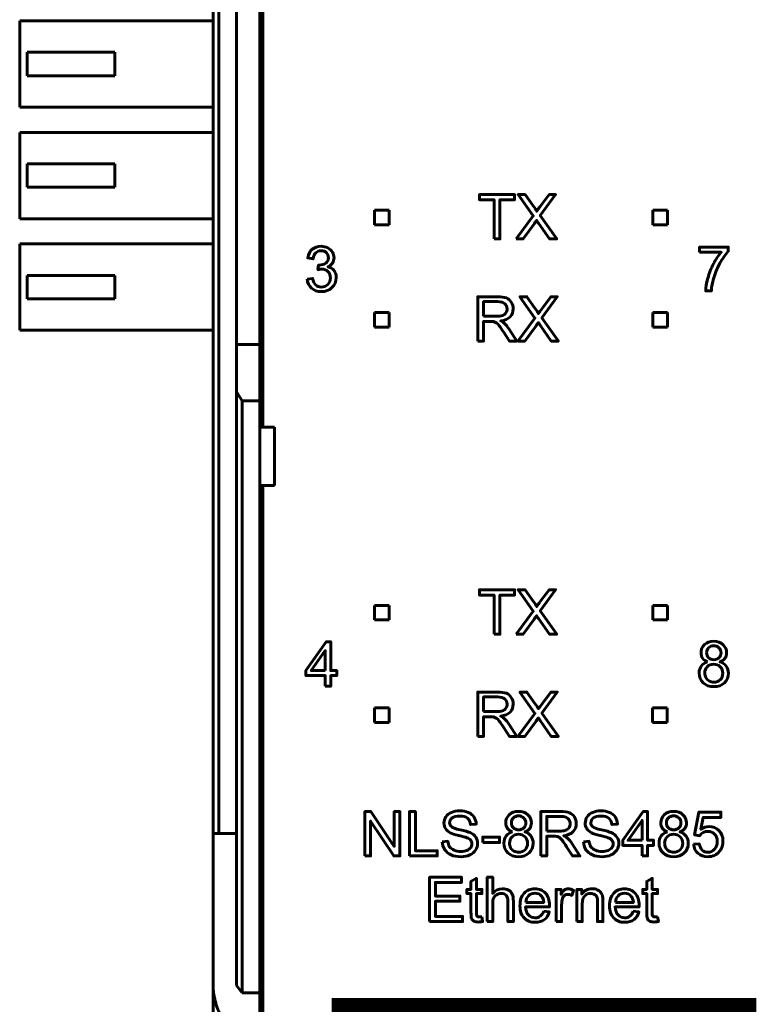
# Model space of a CAD drawing. Header units: millimetres. Extents: x -13 to 39, y -19 to 89.
# Tile 3 of 15: x -13 to 12, y 3 to 36. Entities that reach past the tile are written whole.
import ezdxf

# ---------------------------------------------------------------- set-up
doc = ezdxf.new("R2010")
doc.units = ezdxf.units.MM
doc.linetypes.add('K5LT_BASIC', pattern=[0])

msp = doc.modelspace()

# ---------------------------------------------------------------- linework, layer by layer
at = {"color": 150, "linetype": 'K5LT_BASIC', "lineweight": 60, "true_color": 0x0080ff}
for p, q in [((-6.261, 61.118), (-6.261, 8.557)), ((-6.061, 8.557), (-6.061, 61.118)), ((-4.561, 22.438), (-4.561, 47.238)), ((-5.461, 25.262), (-5.461, 44.413)), ((-4.661, 44.413), (-4.661, 25.262)), ((-12.861, 36.313), (-12.861, 33.363)), ((-6.261, 36.313), (-12.861, 36.313)), ((-9.611, 35.238), (-12.611, 35.238)), ((-12.611, 34.438), (-12.611, 35.238)), ((-9.611, 34.438), (-9.611, 35.238)), ((-12.611, 34.438), (-9.611, 34.438)), ((-12.861, 33.363), (-6.261, 33.363)), ((-12.861, 29.553), (-12.861, 32.503)), ((-6.261, 32.503), (-12.861, 32.503)), ((-9.611, 31.428), (-12.611, 31.428)), ((-12.611, 30.628), (-12.611, 31.428)), ((-9.611, 30.628), (-9.611, 31.428)), ((-12.611, 30.628), (-9.611, 30.628)), ((-0.747, 29.851), (-0.247, 29.851)), ((-0.747, 29.351), (-0.747, 29.851)), ((-0.247, 29.851), (-0.247, 29.351)), ((8.753, 29.851), (9.253, 29.851)), ((8.753, 29.351), (8.753, 29.851)), ((9.253, 29.851), (9.253, 29.351)), ((-12.861, 29.553), (-6.261, 29.553)), ((-0.247, 29.351), (-0.747, 29.351)), ((9.253, 29.351), (8.753, 29.351)), ((-6.261, 28.693), (-12.861, 28.693)), ((-12.861, 25.743), (-12.861, 28.693)), ((-12.611, 26.818), (-12.611, 27.618)), ((-9.611, 27.618), (-12.611, 27.618)), ((-9.611, 26.818), (-9.611, 27.618)), ((-12.611, 26.818), (-9.611, 26.818)), ((-0.747, 26.351), (-0.247, 26.351)), ((-0.747, 25.851), (-0.747, 26.351)), ((-0.247, 26.351), (-0.247, 25.851)), ((8.753, 26.351), (9.253, 26.351)), ((8.753, 25.851), (8.753, 26.351)), ((9.253, 26.351), (9.253, 25.851)), ((-12.861, 25.743), (-6.261, 25.743)), ((-0.247, 25.851), (-0.747, 25.851)), ((9.253, 25.851), (8.753, 25.851)), ((-4.661, 25.262), (-5.461, 25.262)), ((-5.461, 23.645), (-5.461, 25.262)), ((-4.661, 25.262), (-4.661, 23.338)), ((-5.261, 23.338), (-5.461, 23.645)), ((-5.461, 23.645), (-5.461, 3.373)), ((-4.661, 23.338), (-5.261, 23.338)), ((-5.261, 3.117), (-5.261, 23.338)), ((-4.661, 22.438), (-4.661, 23.338)), ((-4.161, 22.438), (-4.661, 22.438)), ((-4.661, 20.438), (-4.661, 22.438)), ((-4.161, 20.438), (-4.161, 22.438)), ((-4.661, 3.117), (-4.661, 20.438)), ((-4.661, 20.438), (-4.161, 20.438)), ((-4.561, 20.438), (-4.561, -1.962)), ((-0.747, 16.351), (-0.247, 16.351)), ((-0.747, 15.851), (-0.747, 16.351)), ((-0.247, 16.351), (-0.247, 15.851)), ((8.753, 16.351), (9.253, 16.351)), ((8.753, 15.851), (8.753, 16.351)), ((9.253, 16.351), (9.253, 15.851)), ((-0.247, 15.851), (-0.747, 15.851)), ((9.253, 15.851), (8.753, 15.851)), ((-0.751, 12.851), (-0.251, 12.851)), ((-0.751, 12.351), (-0.751, 12.851)), ((-0.251, 12.851), (-0.251, 12.351)), ((8.749, 12.851), (9.249, 12.851)), ((8.749, 12.351), (8.749, 12.851)), ((9.249, 12.851), (9.249, 12.351)), ((-0.251, 12.351), (-0.751, 12.351)), ((9.249, 12.351), (8.749, 12.351)), ((-6.061, 8.557), (-6.261, 8.557)), ((-6.261, 8.557), (-6.261, 3.437)), ((-6.061, 8.557), (-5.461, 8.557)), ((-6.261, -2.918), (-6.261, 3.437)), ((-5.261, 3.117), (-5.461, 3.373)), ((-4.661, 3.117), (-5.261, 3.117)), ((-4.661, 3.117), (-4.661, 1.517))]:
    msp.add_line(p, q, dxfattribs=at)
at = {"color": 150, "linetype": 'K5LT_BASIC', "true_color": 0x0080ff, "const_width": 0.6}
msp.add_lwpolyline([(-1.91, -1.505), (11.989, -1.505), (11.989, 2.643), (-1.91, 2.643)], close=True, dxfattribs=at)
at = {"color": 150, "linetype": 'K5LT_BASIC', "lineweight": 60, "true_color": 0x0080ff}
for points, knots in [([(3.334, 28.865), (3.334, 28.865), (3.334, 30.203), (3.334, 30.203), (2.835, 30.203), (2.835, 30.203), (2.835, 30.381), (2.835, 30.381), (4.035, 30.381), (4.035, 30.381), (4.035, 30.203), (4.035, 30.203), (3.535, 30.203), (3.535, 30.203), (3.535, 28.865), (3.535, 28.865), (3.334, 28.865), (3.334, 28.865)], [0, 0, 0, 0, 0.125, 0.125, 0.25, 0.25, 0.375, 0.375, 0.5, 0.5, 0.625, 0.625, 0.75, 0.75, 0.875, 0.875, 1, 1, 1, 1]), ([(4.088, 28.865), (4.088, 28.865), (4.674, 29.651), (4.674, 29.651), (4.158, 30.381), (4.158, 30.381), (4.397, 30.381), (4.397, 30.381), (4.673, 29.993), (4.673, 29.993), (4.731, 29.912), (4.771, 29.851), (4.794, 29.808), (4.828, 29.861), (4.868, 29.918), (4.914, 29.977), (4.914, 29.977), (5.217, 30.381), (5.217, 30.381), (5.437, 30.381), (5.437, 30.381), (4.91, 29.66), (4.91, 29.66), (5.477, 28.865), (5.477, 28.865), (5.231, 28.865), (5.231, 28.865), (4.848, 29.405), (4.848, 29.405), (4.826, 29.436), (4.806, 29.467), (4.786, 29.497), (4.752, 29.446), (4.728, 29.411), (4.713, 29.391), (4.713, 29.391), (4.329, 28.865), (4.329, 28.865), (4.088, 28.865), (4.088, 28.865)], [0, 0, 0, 0, 0.0625, 0.0625, 0.125, 0.125, 0.1875, 0.1875, 0.25, 0.25, 0.25, 0.3125, 0.3125, 0.3125, 0.375, 0.375, 0.375, 0.4375, 0.4375, 0.5, 0.5, 0.5625, 0.5625, 0.625, 0.625, 0.6875, 0.6875, 0.75, 0.75, 0.75, 0.8125, 0.8125, 0.8125, 0.875, 0.875, 0.875, 0.9375, 0.9375, 1, 1, 1, 1]), ([(-3.047, 27.492), (-3.047, 27.492), (-2.861, 27.518), (-2.861, 27.518), (-2.839, 27.412), (-2.803, 27.336), (-2.752, 27.289), (-2.701, 27.243), (-2.638, 27.219), (-2.564, 27.219), (-2.475, 27.219), (-2.401, 27.25), (-2.341, 27.31), (-2.281, 27.371), (-2.251, 27.446), (-2.251, 27.536), (-2.251, 27.621), (-2.279, 27.692), (-2.335, 27.747), (-2.391, 27.803), (-2.462, 27.831), (-2.548, 27.831), (-2.583, 27.831), (-2.627, 27.824), (-2.68, 27.81), (-2.68, 27.81), (-2.659, 27.973), (-2.659, 27.973), (-2.647, 27.971), (-2.636, 27.971), (-2.629, 27.971), (-2.549, 27.971), (-2.478, 27.992), (-2.414, 28.033), (-2.351, 28.074), (-2.319, 28.138), (-2.319, 28.223), (-2.319, 28.291), (-2.342, 28.348), (-2.388, 28.393), (-2.435, 28.437), (-2.494, 28.46), (-2.567, 28.46), (-2.64, 28.46), (-2.7, 28.437), (-2.748, 28.391), (-2.797, 28.345), (-2.828, 28.276), (-2.842, 28.184), (-2.842, 28.184), (-3.028, 28.218), (-3.028, 28.218), (-3.005, 28.343), (-2.953, 28.44), (-2.873, 28.509), (-2.792, 28.578), (-2.692, 28.612), (-2.572, 28.612), (-2.489, 28.612), (-2.413, 28.594), (-2.343, 28.559), (-2.274, 28.524), (-2.22, 28.475), (-2.184, 28.414), (-2.147, 28.353), (-2.128, 28.288), (-2.128, 28.219), (-2.128, 28.154), (-2.146, 28.095), (-2.181, 28.041), (-2.216, 27.987), (-2.268, 27.945), (-2.337, 27.913), (-2.248, 27.892), (-2.178, 27.849), (-2.128, 27.784), (-2.079, 27.719), (-2.054, 27.637), (-2.054, 27.54), (-2.054, 27.407), (-2.103, 27.295), (-2.199, 27.203), (-2.296, 27.111), (-2.418, 27.065), (-2.565, 27.065), (-2.698, 27.065), (-2.808, 27.105), (-2.896, 27.184), (-2.985, 27.263), (-3.035, 27.366), (-3.047, 27.492)], [0, 0, 0, 0, 0.033333, 0.033333, 0.033333, 0.066667, 0.066667, 0.066667, 0.1, 0.1, 0.1, 0.133333, 0.133333, 0.133333, 0.166667, 0.166667, 0.166667, 0.2, 0.2, 0.2, 0.233333, 0.233333, 0.233333, 0.266667, 0.266667, 0.266667, 0.3, 0.3, 0.3, 0.333333, 0.333333, 0.333333, 0.366667, 0.366667, 0.366667, 0.4, 0.4, 0.4, 0.433333, 0.433333, 0.433333, 0.466667, 0.466667, 0.466667, 0.5, 0.5, 0.5, 0.533333, 0.533333, 0.533333, 0.566667, 0.566667, 0.566667, 0.6, 0.6, 0.6, 0.633333, 0.633333, 0.633333, 0.666667, 0.666667, 0.666667, 0.7, 0.7, 0.7, 0.733333, 0.733333, 0.733333, 0.766667, 0.766667, 0.766667, 0.8, 0.8, 0.8, 0.833333, 0.833333, 0.833333, 0.866667, 0.866667, 0.866667, 0.9, 0.9, 0.9, 0.933333, 0.933333, 0.933333, 0.966667, 0.966667, 0.966667, 1, 1, 1, 1]), ([(10.352, 28.409), (10.352, 28.409), (10.352, 28.587), (10.352, 28.587), (11.332, 28.587), (11.332, 28.587), (11.332, 28.443), (11.332, 28.443), (11.236, 28.34), (11.14, 28.204), (11.045, 28.033), (10.95, 27.863), (10.877, 27.688), (10.825, 27.507), (10.788, 27.381), (10.764, 27.241), (10.754, 27.09), (10.754, 27.09), (10.564, 27.09), (10.564, 27.09), (10.566, 27.209), (10.589, 27.354), (10.634, 27.523), (10.679, 27.692), (10.742, 27.855), (10.91, 28.169), (10.998, 28.301), (11.093, 28.409), (11.093, 28.409), (10.352, 28.409), (10.352, 28.409)], [0, 0, 0, 0, 0.090909, 0.090909, 0.181818, 0.181818, 0.272727, 0.272727, 0.272727, 0.363636, 0.363636, 0.363636, 0.454545, 0.454545, 0.454545, 0.545455, 0.545455, 0.545455, 0.636364, 0.636364, 0.636364, 0.727273, 0.727273, 0.727273, 0.818182, 0.818182, 0.909091, 0.909091, 0.909091, 1, 1, 1, 1]), ([(2.776, 25.374), (2.776, 25.374), (2.776, 26.889), (2.776, 26.889), (3.448, 26.889), (3.448, 26.889), (3.583, 26.889), (3.686, 26.876), (3.756, 26.848), (3.826, 26.821), (3.882, 26.773), (3.966, 26.636), (3.987, 26.56), (3.987, 26.476), (3.987, 26.369), (3.952, 26.278), (3.883, 26.204), (3.813, 26.131), (3.706, 26.084), (3.561, 26.064), (3.614, 26.038), (3.654, 26.013), (3.682, 25.988), (3.74, 25.935), (3.796, 25.867), (3.847, 25.787), (3.847, 25.787), (4.11, 25.374), (4.11, 25.374), (3.859, 25.374), (3.859, 25.374), (3.659, 25.689), (3.659, 25.689), (3.6, 25.781), (3.552, 25.85), (3.514, 25.898), (3.476, 25.947), (3.442, 25.98), (3.412, 26), (3.383, 26.019), (3.352, 26.032), (3.321, 26.04), (3.298, 26.044), (3.261, 26.047), (3.21, 26.047), (3.21, 26.047), (2.977, 26.047), (2.977, 26.047), (2.977, 25.374), (2.977, 25.374), (2.776, 25.374), (2.776, 25.374)], [0, 0, 0, 0, 0.052632, 0.052632, 0.105263, 0.105263, 0.105263, 0.157895, 0.157895, 0.157895, 0.210526, 0.210526, 0.263158, 0.263158, 0.263158, 0.315789, 0.315789, 0.315789, 0.368421, 0.368421, 0.368421, 0.421053, 0.421053, 0.421053, 0.473684, 0.473684, 0.473684, 0.526316, 0.526316, 0.578947, 0.578947, 0.631579, 0.631579, 0.631579, 0.684211, 0.684211, 0.684211, 0.736842, 0.736842, 0.736842, 0.789474, 0.789474, 0.789474, 0.842105, 0.842105, 0.842105, 0.894737, 0.894737, 0.947368, 0.947368, 1, 1, 1, 1]), ([(2.977, 26.221), (2.977, 26.221), (3.408, 26.221), (3.408, 26.221), (3.5, 26.221), (3.571, 26.23), (3.622, 26.249), (3.674, 26.268), (3.713, 26.298), (3.739, 26.34), (3.766, 26.382), (3.78, 26.427), (3.78, 26.476), (3.78, 26.548), (3.754, 26.607), (3.702, 26.653), (3.65, 26.699), (3.568, 26.722), (3.457, 26.722), (3.457, 26.722), (2.977, 26.722), (2.977, 26.722), (2.977, 26.221), (2.977, 26.221)], [0, 0, 0, 0, 0.125, 0.125, 0.125, 0.25, 0.25, 0.25, 0.375, 0.375, 0.375, 0.5, 0.5, 0.5, 0.625, 0.625, 0.625, 0.75, 0.75, 0.75, 0.875, 0.875, 1, 1, 1, 1]), ([(4.147, 25.374), (4.147, 25.374), (4.733, 26.16), (4.733, 26.16), (4.217, 26.889), (4.217, 26.889), (4.456, 26.889), (4.456, 26.889), (4.732, 26.502), (4.732, 26.502), (4.789, 26.421), (4.829, 26.36), (4.852, 26.317), (4.886, 26.37), (4.927, 26.427), (4.973, 26.486), (4.973, 26.486), (5.275, 26.889), (5.275, 26.889), (5.495, 26.889), (5.495, 26.889), (4.969, 26.169), (4.969, 26.169), (5.535, 25.374), (5.535, 25.374), (5.289, 25.374), (5.289, 25.374), (4.907, 25.914), (4.907, 25.914), (4.885, 25.945), (4.864, 25.976), (4.844, 26.006), (4.811, 25.955), (4.787, 25.92), (4.772, 25.899), (4.772, 25.899), (4.388, 25.374), (4.388, 25.374), (4.147, 25.374), (4.147, 25.374)], [0, 0, 0, 0, 0.0625, 0.0625, 0.125, 0.125, 0.1875, 0.1875, 0.25, 0.25, 0.25, 0.3125, 0.3125, 0.3125, 0.375, 0.375, 0.375, 0.4375, 0.4375, 0.5, 0.5, 0.5625, 0.5625, 0.625, 0.625, 0.6875, 0.6875, 0.75, 0.75, 0.75, 0.8125, 0.8125, 0.8125, 0.875, 0.875, 0.875, 0.9375, 0.9375, 1, 1, 1, 1]), ([(3.334, 15.365), (3.334, 15.365), (3.334, 16.703), (3.334, 16.703), (2.835, 16.703), (2.835, 16.703), (2.835, 16.881), (2.835, 16.881), (4.035, 16.881), (4.035, 16.881), (4.035, 16.703), (4.035, 16.703), (3.535, 16.703), (3.535, 16.703), (3.535, 15.365), (3.535, 15.365), (3.334, 15.365), (3.334, 15.365)], [0, 0, 0, 0, 0.125, 0.125, 0.25, 0.25, 0.375, 0.375, 0.5, 0.5, 0.625, 0.625, 0.75, 0.75, 0.875, 0.875, 1, 1, 1, 1]), ([(4.088, 15.365), (4.088, 15.365), (4.674, 16.151), (4.674, 16.151), (4.158, 16.881), (4.158, 16.881), (4.397, 16.881), (4.397, 16.881), (4.673, 16.493), (4.673, 16.493), (4.731, 16.412), (4.771, 16.351), (4.794, 16.308), (4.828, 16.361), (4.868, 16.418), (4.914, 16.477), (4.914, 16.477), (5.217, 16.881), (5.217, 16.881), (5.437, 16.881), (5.437, 16.881), (4.91, 16.16), (4.91, 16.16), (5.477, 15.365), (5.477, 15.365), (5.231, 15.365), (5.231, 15.365), (4.848, 15.905), (4.848, 15.905), (4.826, 15.936), (4.806, 15.967), (4.786, 15.997), (4.752, 15.946), (4.728, 15.911), (4.713, 15.891), (4.713, 15.891), (4.329, 15.365), (4.329, 15.365), (4.088, 15.365), (4.088, 15.365)], [0, 0, 0, 0, 0.0625, 0.0625, 0.125, 0.125, 0.1875, 0.1875, 0.25, 0.25, 0.25, 0.3125, 0.3125, 0.3125, 0.375, 0.375, 0.375, 0.4375, 0.4375, 0.5, 0.5, 0.5625, 0.5625, 0.625, 0.625, 0.6875, 0.6875, 0.75, 0.75, 0.75, 0.8125, 0.8125, 0.8125, 0.875, 0.875, 0.875, 0.9375, 0.9375, 1, 1, 1, 1]), ([(-2.429, 13.59), (-2.429, 13.59), (-2.429, 13.952), (-2.429, 13.952), (-3.088, 13.952), (-3.088, 13.952), (-3.088, 14.124), (-3.088, 14.124), (-2.395, 15.106), (-2.395, 15.106), (-2.243, 15.106), (-2.243, 15.106), (-2.243, 14.124), (-2.243, 14.124), (-2.038, 14.124), (-2.038, 14.124), (-2.038, 13.952), (-2.038, 13.952), (-2.243, 13.952), (-2.243, 13.952), (-2.243, 13.59), (-2.243, 13.59), (-2.429, 13.59), (-2.429, 13.59)], [0, 0, 0, 0, 0.090909, 0.090909, 0.181818, 0.181818, 0.272727, 0.272727, 0.363636, 0.363636, 0.454545, 0.454545, 0.545455, 0.545455, 0.636364, 0.636364, 0.727273, 0.727273, 0.818182, 0.818182, 0.909091, 0.909091, 1, 1, 1, 1]), ([(-2.429, 14.124), (-2.429, 14.124), (-2.429, 14.805), (-2.429, 14.805), (-2.904, 14.124), (-2.904, 14.124), (-2.429, 14.124), (-2.429, 14.124)], [0, 0, 0, 0, 0.333333, 0.333333, 0.666667, 0.666667, 1, 1, 1, 1]), ([(10.628, 14.421), (10.551, 14.45), (10.494, 14.49), (10.456, 14.542), (10.419, 14.595), (10.401, 14.658), (10.401, 14.731), (10.401, 14.841), (10.44, 14.934), (10.519, 15.009), (10.598, 15.084), (10.704, 15.122), (10.835, 15.122), (10.967, 15.122), (11.074, 15.083), (11.154, 15.006), (11.234, 14.929), (11.275, 14.836), (11.275, 14.725), (11.275, 14.655), (11.256, 14.594), (11.22, 14.542), (11.183, 14.49), (11.127, 14.45), (11.052, 14.421), (11.145, 14.391), (11.215, 14.342), (11.263, 14.275), (11.312, 14.207), (11.336, 14.127), (11.336, 14.033), (11.336, 13.903), (11.29, 13.795), (11.199, 13.707), (11.107, 13.618), (10.987, 13.574), (10.838, 13.574), (10.688, 13.574), (10.568, 13.618), (10.476, 13.707), (10.385, 13.795), (10.339, 13.906), (10.339, 14.038), (10.339, 14.137), (10.364, 14.219), (10.414, 14.285), (10.464, 14.352), (10.536, 14.397), (10.628, 14.421)], [0, 0, 0, 0, 0.0625, 0.0625, 0.0625, 0.125, 0.125, 0.125, 0.1875, 0.1875, 0.1875, 0.25, 0.25, 0.25, 0.3125, 0.3125, 0.3125, 0.375, 0.375, 0.375, 0.4375, 0.4375, 0.4375, 0.5, 0.5, 0.5, 0.5625, 0.5625, 0.5625, 0.625, 0.625, 0.625, 0.6875, 0.6875, 0.6875, 0.75, 0.75, 0.75, 0.8125, 0.8125, 0.8125, 0.875, 0.875, 0.875, 0.9375, 0.9375, 0.9375, 1, 1, 1, 1]), ([(10.591, 14.737), (10.591, 14.665), (10.614, 14.607), (10.659, 14.561), (10.705, 14.516), (10.765, 14.493), (10.84, 14.493), (10.912, 14.493), (10.971, 14.515), (11.016, 14.561), (11.062, 14.606), (11.084, 14.661), (11.084, 14.727), (11.084, 14.795), (11.061, 14.853), (11.014, 14.899), (10.967, 14.946), (10.909, 14.969), (10.838, 14.969), (10.766, 14.969), (10.707, 14.946), (10.661, 14.901), (10.614, 14.855), (10.591, 14.801), (10.591, 14.737)], [0, 0, 0, 0, 0.125, 0.125, 0.125, 0.25, 0.25, 0.25, 0.375, 0.375, 0.375, 0.5, 0.5, 0.5, 0.625, 0.625, 0.625, 0.75, 0.75, 0.75, 0.875, 0.875, 0.875, 1, 1, 1, 1]), ([(10.53, 14.037), (10.53, 13.983), (10.542, 13.932), (10.567, 13.883), (10.591, 13.833), (10.629, 13.795), (10.679, 13.768), (10.729, 13.74), (10.782, 13.727), (10.839, 13.727), (10.929, 13.727), (11.002, 13.755), (11.06, 13.812), (11.117, 13.87), (11.146, 13.942), (11.146, 14.03), (11.146, 14.12), (11.116, 14.194), (11.057, 14.253), (10.998, 14.311), (10.923, 14.34), (10.833, 14.34), (10.745, 14.34), (10.673, 14.312), (10.615, 14.254), (10.558, 14.196), (10.53, 14.124), (10.53, 14.037)], [0, 0, 0, 0, 0.111111, 0.111111, 0.111111, 0.222222, 0.222222, 0.222222, 0.333333, 0.333333, 0.333333, 0.444444, 0.444444, 0.444444, 0.555556, 0.555556, 0.555556, 0.666667, 0.666667, 0.666667, 0.777778, 0.777778, 0.777778, 0.888889, 0.888889, 0.888889, 1, 1, 1, 1]), ([(2.776, 11.874), (2.776, 11.874), (2.776, 13.389), (2.776, 13.389), (3.448, 13.389), (3.448, 13.389), (3.583, 13.389), (3.686, 13.376), (3.756, 13.348), (3.826, 13.321), (3.882, 13.273), (3.966, 13.136), (3.987, 13.06), (3.987, 12.976), (3.987, 12.869), (3.952, 12.778), (3.883, 12.704), (3.813, 12.631), (3.706, 12.584), (3.561, 12.564), (3.614, 12.538), (3.654, 12.513), (3.682, 12.488), (3.74, 12.435), (3.796, 12.367), (3.847, 12.287), (3.847, 12.287), (4.11, 11.874), (4.11, 11.874), (3.859, 11.874), (3.859, 11.874), (3.659, 12.189), (3.659, 12.189), (3.6, 12.281), (3.552, 12.35), (3.514, 12.398), (3.476, 12.447), (3.442, 12.48), (3.412, 12.5), (3.383, 12.519), (3.352, 12.532), (3.321, 12.54), (3.298, 12.544), (3.261, 12.547), (3.21, 12.547), (3.21, 12.547), (2.977, 12.547), (2.977, 12.547), (2.977, 11.874), (2.977, 11.874), (2.776, 11.874), (2.776, 11.874)], [0, 0, 0, 0, 0.052632, 0.052632, 0.105263, 0.105263, 0.105263, 0.157895, 0.157895, 0.157895, 0.210526, 0.210526, 0.263158, 0.263158, 0.263158, 0.315789, 0.315789, 0.315789, 0.368421, 0.368421, 0.368421, 0.421053, 0.421053, 0.421053, 0.473684, 0.473684, 0.473684, 0.526316, 0.526316, 0.578947, 0.578947, 0.631579, 0.631579, 0.631579, 0.684211, 0.684211, 0.684211, 0.736842, 0.736842, 0.736842, 0.789474, 0.789474, 0.789474, 0.842105, 0.842105, 0.842105, 0.894737, 0.894737, 0.947368, 0.947368, 1, 1, 1, 1]), ([(2.977, 12.721), (2.977, 12.721), (3.408, 12.721), (3.408, 12.721), (3.5, 12.721), (3.571, 12.73), (3.622, 12.749), (3.674, 12.768), (3.713, 12.798), (3.739, 12.84), (3.766, 12.882), (3.78, 12.927), (3.78, 12.976), (3.78, 13.048), (3.754, 13.107), (3.702, 13.153), (3.65, 13.199), (3.568, 13.222), (3.457, 13.222), (3.457, 13.222), (2.977, 13.222), (2.977, 13.222), (2.977, 12.721), (2.977, 12.721)], [0, 0, 0, 0, 0.125, 0.125, 0.125, 0.25, 0.25, 0.25, 0.375, 0.375, 0.375, 0.5, 0.5, 0.5, 0.625, 0.625, 0.625, 0.75, 0.75, 0.75, 0.875, 0.875, 1, 1, 1, 1]), ([(4.147, 11.874), (4.147, 11.874), (4.733, 12.66), (4.733, 12.66), (4.217, 13.389), (4.217, 13.389), (4.456, 13.389), (4.456, 13.389), (4.732, 13.002), (4.732, 13.002), (4.789, 12.921), (4.829, 12.86), (4.852, 12.817), (4.886, 12.87), (4.927, 12.927), (4.973, 12.986), (4.973, 12.986), (5.275, 13.389), (5.275, 13.389), (5.495, 13.389), (5.495, 13.389), (4.969, 12.669), (4.969, 12.669), (5.535, 11.874), (5.535, 11.874), (5.289, 11.874), (5.289, 11.874), (4.907, 12.414), (4.907, 12.414), (4.885, 12.445), (4.864, 12.476), (4.844, 12.506), (4.811, 12.455), (4.787, 12.42), (4.772, 12.399), (4.772, 12.399), (4.388, 11.874), (4.388, 11.874), (4.147, 11.874), (4.147, 11.874)], [0, 0, 0, 0, 0.0625, 0.0625, 0.125, 0.125, 0.1875, 0.1875, 0.25, 0.25, 0.25, 0.3125, 0.3125, 0.3125, 0.375, 0.375, 0.375, 0.4375, 0.4375, 0.5, 0.5, 0.5625, 0.5625, 0.625, 0.625, 0.6875, 0.6875, 0.75, 0.75, 0.75, 0.8125, 0.8125, 0.8125, 0.875, 0.875, 0.875, 0.9375, 0.9375, 1, 1, 1, 1]), ([(-1.074, 7.792), (-1.074, 7.792), (-1.074, 9.308), (-1.074, 9.308), (-0.868, 9.308), (-0.868, 9.308), (-0.073, 8.118), (-0.073, 8.118), (-0.073, 9.308), (-0.073, 9.308), (0.119, 9.308), (0.119, 9.308), (0.119, 7.792), (0.119, 7.792), (-0.087, 7.792), (-0.087, 7.792), (-0.882, 8.982), (-0.882, 8.982), (-0.882, 7.792), (-0.882, 7.792), (-1.074, 7.792), (-1.074, 7.792)], [0, 0, 0, 0, 0.1, 0.1, 0.2, 0.2, 0.3, 0.3, 0.4, 0.4, 0.5, 0.5, 0.6, 0.6, 0.7, 0.7, 0.8, 0.8, 0.9, 0.9, 1, 1, 1, 1]), ([(0.448, 7.792), (0.448, 7.792), (0.448, 9.308), (0.448, 9.308), (0.649, 9.308), (0.649, 9.308), (0.649, 7.97), (0.649, 7.97), (1.394, 7.97), (1.394, 7.97), (1.394, 7.792), (1.394, 7.792), (0.448, 7.792), (0.448, 7.792)], [0, 0, 0, 0, 0.166667, 0.166667, 0.333333, 0.333333, 0.5, 0.5, 0.666667, 0.666667, 0.833333, 0.833333, 1, 1, 1, 1]), ([(1.568, 8.279), (1.568, 8.279), (1.756, 8.296), (1.756, 8.296), (1.765, 8.22), (1.786, 8.157), (1.819, 8.108), (1.852, 8.06), (1.902, 8.02), (1.971, 7.99), (2.04, 7.96), (2.118, 7.945), (2.204, 7.945), (2.28, 7.945), (2.348, 7.956), (2.406, 7.979), (2.465, 8.002), (2.508, 8.033), (2.537, 8.073), (2.565, 8.113), (2.58, 8.156), (2.58, 8.203), (2.58, 8.25), (2.566, 8.291), (2.538, 8.327), (2.511, 8.362), (2.465, 8.392), (2.402, 8.416), (2.361, 8.432), (2.271, 8.457), (2.132, 8.49), (1.993, 8.524), (1.895, 8.555), (1.84, 8.585), (1.767, 8.623), (1.714, 8.67), (1.678, 8.726), (1.643, 8.782), (1.625, 8.845), (1.625, 8.915), (1.625, 8.992), (1.647, 9.063), (1.69, 9.13), (1.734, 9.196), (1.797, 9.247), (1.88, 9.281), (1.964, 9.316), (2.057, 9.333), (2.158, 9.333), (2.271, 9.333), (2.37, 9.315), (2.456, 9.279), (2.541, 9.243), (2.607, 9.19), (2.653, 9.119), (2.7, 9.049), (2.724, 8.969), (2.728, 8.88), (2.728, 8.88), (2.535, 8.865), (2.535, 8.865), (2.525, 8.961), (2.49, 9.033), (2.43, 9.082), (2.371, 9.131), (2.283, 9.155), (2.166, 9.155), (2.045, 9.155), (1.956, 9.133), (1.901, 9.089), (1.846, 9.044), (1.818, 8.991), (1.818, 8.928), (1.818, 8.874), (1.837, 8.829), (1.877, 8.793), (1.915, 8.759), (2.016, 8.722), (2.179, 8.685), (2.342, 8.648), (2.454, 8.616), (2.514, 8.589), (2.602, 8.548), (2.668, 8.497), (2.71, 8.435), (2.752, 8.373), (2.772, 8.301), (2.772, 8.22), (2.772, 8.139), (2.749, 8.064), (2.703, 7.992), (2.657, 7.921), (2.591, 7.866), (2.418, 7.787), (2.321, 7.767), (2.213, 7.767), (2.076, 7.767), (1.961, 7.787), (1.869, 7.827), (1.776, 7.867), (1.704, 7.927), (1.651, 8.007), (1.598, 8.087), (1.571, 8.178), (1.568, 8.279)], [0, 0, 0, 0, 0.028571, 0.028571, 0.028571, 0.057143, 0.057143, 0.057143, 0.085714, 0.085714, 0.085714, 0.114286, 0.114286, 0.114286, 0.142857, 0.142857, 0.142857, 0.171429, 0.171429, 0.171429, 0.2, 0.2, 0.2, 0.228571, 0.228571, 0.228571, 0.257143, 0.257143, 0.257143, 0.285714, 0.285714, 0.285714, 0.314286, 0.314286, 0.314286, 0.342857, 0.342857, 0.342857, 0.371429, 0.371429, 0.371429, 0.4, 0.4, 0.4, 0.428571, 0.428571, 0.428571, 0.457143, 0.457143, 0.457143, 0.485714, 0.485714, 0.485714, 0.514286, 0.514286, 0.514286, 0.542857, 0.542857, 0.542857, 0.571429, 0.571429, 0.571429, 0.6, 0.6, 0.6, 0.628571, 0.628571, 0.628571, 0.657143, 0.657143, 0.657143, 0.685714, 0.685714, 0.685714, 0.714286, 0.714286, 0.714286, 0.742857, 0.742857, 0.742857, 0.771429, 0.771429, 0.771429, 0.8, 0.8, 0.8, 0.828571, 0.828571, 0.828571, 0.857143, 0.857143, 0.857143, 0.885714, 0.885714, 0.914286, 0.914286, 0.914286, 0.942857, 0.942857, 0.942857, 0.971429, 0.971429, 0.971429, 1, 1, 1, 1]), ([(3.963, 8.614), (3.886, 8.642), (3.829, 8.683), (3.791, 8.735), (3.754, 8.787), (3.735, 8.85), (3.735, 8.923), (3.735, 9.034), (3.775, 9.126), (3.854, 9.201), (3.933, 9.276), (4.038, 9.314), (4.17, 9.314), (4.302, 9.314), (4.409, 9.276), (4.489, 9.199), (4.569, 9.122), (4.61, 9.028), (4.61, 8.918), (4.61, 8.848), (4.591, 8.786), (4.555, 8.735), (4.518, 8.682), (4.462, 8.642), (4.387, 8.614), (4.48, 8.584), (4.55, 8.535), (4.598, 8.467), (4.647, 8.4), (4.671, 8.319), (4.671, 8.225), (4.671, 8.096), (4.625, 7.987), (4.534, 7.899), (4.442, 7.811), (4.322, 7.767), (4.173, 7.767), (4.023, 7.767), (3.903, 7.811), (3.811, 7.899), (3.72, 7.988), (3.674, 8.098), (3.674, 8.231), (3.674, 8.329), (3.699, 8.412), (3.749, 8.478), (3.799, 8.545), (3.871, 8.59), (3.963, 8.614)], [0, 0, 0, 0, 0.0625, 0.0625, 0.0625, 0.125, 0.125, 0.125, 0.1875, 0.1875, 0.1875, 0.25, 0.25, 0.25, 0.3125, 0.3125, 0.3125, 0.375, 0.375, 0.375, 0.4375, 0.4375, 0.4375, 0.5, 0.5, 0.5, 0.5625, 0.5625, 0.5625, 0.625, 0.625, 0.625, 0.6875, 0.6875, 0.6875, 0.75, 0.75, 0.75, 0.8125, 0.8125, 0.8125, 0.875, 0.875, 0.875, 0.9375, 0.9375, 0.9375, 1, 1, 1, 1]), ([(3.926, 8.93), (3.926, 8.858), (3.949, 8.799), (3.994, 8.754), (4.04, 8.708), (4.1, 8.685), (4.175, 8.685), (4.247, 8.685), (4.306, 8.708), (4.351, 8.753), (4.397, 8.798), (4.419, 8.854), (4.419, 8.919), (4.419, 8.988), (4.396, 9.045), (4.349, 9.092), (4.302, 9.138), (4.243, 9.162), (4.173, 9.162), (4.101, 9.162), (4.042, 9.139), (3.995, 9.093), (3.949, 9.048), (3.926, 8.993), (3.926, 8.93)], [0, 0, 0, 0, 0.125, 0.125, 0.125, 0.25, 0.25, 0.25, 0.375, 0.375, 0.375, 0.5, 0.5, 0.5, 0.625, 0.625, 0.625, 0.75, 0.75, 0.75, 0.875, 0.875, 0.875, 1, 1, 1, 1]), ([(4.932, 7.792), (4.932, 7.792), (4.932, 9.308), (4.932, 9.308), (5.603, 9.308), (5.603, 9.308), (5.738, 9.308), (5.841, 9.294), (5.911, 9.267), (5.982, 9.24), (6.038, 9.192), (6.122, 9.054), (6.142, 8.978), (6.142, 8.895), (6.142, 8.787), (6.107, 8.696), (6.038, 8.623), (5.968, 8.549), (5.861, 8.502), (5.716, 8.482), (5.769, 8.457), (5.809, 8.431), (5.837, 8.407), (5.895, 8.353), (5.951, 8.286), (6.003, 8.205), (6.003, 8.205), (6.265, 7.792), (6.265, 7.792), (6.014, 7.792), (6.014, 7.792), (5.814, 8.108), (5.814, 8.108), (5.756, 8.199), (5.707, 8.269), (5.67, 8.317), (5.632, 8.365), (5.598, 8.399), (5.568, 8.418), (5.538, 8.437), (5.507, 8.451), (5.476, 8.458), (5.454, 8.463), (5.417, 8.465), (5.365, 8.465), (5.365, 8.465), (5.133, 8.465), (5.133, 8.465), (5.133, 7.792), (5.133, 7.792), (4.932, 7.792), (4.932, 7.792)], [0, 0, 0, 0, 0.052632, 0.052632, 0.105263, 0.105263, 0.105263, 0.157895, 0.157895, 0.157895, 0.210526, 0.210526, 0.263158, 0.263158, 0.263158, 0.315789, 0.315789, 0.315789, 0.368421, 0.368421, 0.368421, 0.421053, 0.421053, 0.421053, 0.473684, 0.473684, 0.473684, 0.526316, 0.526316, 0.578947, 0.578947, 0.631579, 0.631579, 0.631579, 0.684211, 0.684211, 0.684211, 0.736842, 0.736842, 0.736842, 0.789474, 0.789474, 0.789474, 0.842105, 0.842105, 0.842105, 0.894737, 0.894737, 0.947368, 0.947368, 1, 1, 1, 1]), ([(5.133, 8.639), (5.133, 8.639), (5.563, 8.639), (5.563, 8.639), (5.655, 8.639), (5.726, 8.648), (5.778, 8.668), (5.829, 8.686), (5.868, 8.717), (5.895, 8.759), (5.922, 8.8), (5.935, 8.845), (5.935, 8.894), (5.935, 8.966), (5.909, 9.025), (5.857, 9.071), (5.806, 9.118), (5.724, 9.141), (5.612, 9.141), (5.612, 9.141), (5.133, 9.141), (5.133, 9.141), (5.133, 8.639), (5.133, 8.639)], [0, 0, 0, 0, 0.125, 0.125, 0.125, 0.25, 0.25, 0.25, 0.375, 0.375, 0.375, 0.5, 0.5, 0.5, 0.625, 0.625, 0.625, 0.75, 0.75, 0.75, 0.875, 0.875, 1, 1, 1, 1]), ([(6.39, 8.279), (6.39, 8.279), (6.579, 8.296), (6.579, 8.296), (6.588, 8.22), (6.608, 8.157), (6.641, 8.108), (6.674, 8.06), (6.725, 8.02), (6.794, 7.99), (6.862, 7.96), (6.94, 7.945), (7.026, 7.945), (7.103, 7.945), (7.17, 7.956), (7.229, 7.979), (7.287, 8.002), (7.331, 8.033), (7.359, 8.073), (7.388, 8.113), (7.402, 8.156), (7.402, 8.203), (7.402, 8.25), (7.388, 8.291), (7.361, 8.327), (7.333, 8.362), (7.288, 8.392), (7.224, 8.416), (7.184, 8.432), (7.094, 8.457), (6.955, 8.49), (6.815, 8.524), (6.718, 8.555), (6.662, 8.585), (6.59, 8.623), (6.536, 8.67), (6.501, 8.726), (6.465, 8.782), (6.448, 8.845), (6.448, 8.915), (6.448, 8.992), (6.469, 9.063), (6.513, 9.13), (6.556, 9.196), (6.619, 9.247), (6.703, 9.281), (6.786, 9.316), (6.879, 9.333), (6.981, 9.333), (7.093, 9.333), (7.192, 9.315), (7.278, 9.279), (7.364, 9.243), (7.43, 9.19), (7.476, 9.119), (7.522, 9.049), (7.547, 8.969), (7.55, 8.88), (7.55, 8.88), (7.358, 8.865), (7.358, 8.865), (7.348, 8.961), (7.313, 9.033), (7.253, 9.082), (7.193, 9.131), (7.105, 9.155), (6.989, 9.155), (6.867, 9.155), (6.779, 9.133), (6.723, 9.089), (6.668, 9.044), (6.64, 8.991), (6.64, 8.928), (6.64, 8.874), (6.66, 8.829), (6.699, 8.793), (6.738, 8.759), (6.838, 8.722), (7.001, 8.685), (7.164, 8.648), (7.276, 8.616), (7.337, 8.589), (7.425, 8.548), (7.49, 8.497), (7.532, 8.435), (7.574, 8.373), (7.595, 8.301), (7.595, 8.22), (7.595, 8.139), (7.572, 8.064), (7.526, 7.992), (7.479, 7.921), (7.413, 7.866), (7.241, 7.787), (7.144, 7.767), (7.035, 7.767), (6.898, 7.767), (6.784, 7.787), (6.691, 7.827), (6.599, 7.867), (6.526, 7.927), (6.474, 8.007), (6.421, 8.087), (6.393, 8.178), (6.39, 8.279)], [0, 0, 0, 0, 0.028571, 0.028571, 0.028571, 0.057143, 0.057143, 0.057143, 0.085714, 0.085714, 0.085714, 0.114286, 0.114286, 0.114286, 0.142857, 0.142857, 0.142857, 0.171429, 0.171429, 0.171429, 0.2, 0.2, 0.2, 0.228571, 0.228571, 0.228571, 0.257143, 0.257143, 0.257143, 0.285714, 0.285714, 0.285714, 0.314286, 0.314286, 0.314286, 0.342857, 0.342857, 0.342857, 0.371429, 0.371429, 0.371429, 0.4, 0.4, 0.4, 0.428571, 0.428571, 0.428571, 0.457143, 0.457143, 0.457143, 0.485714, 0.485714, 0.485714, 0.514286, 0.514286, 0.514286, 0.542857, 0.542857, 0.542857, 0.571429, 0.571429, 0.571429, 0.6, 0.6, 0.6, 0.628571, 0.628571, 0.628571, 0.657143, 0.657143, 0.657143, 0.685714, 0.685714, 0.685714, 0.714286, 0.714286, 0.714286, 0.742857, 0.742857, 0.742857, 0.771429, 0.771429, 0.771429, 0.8, 0.8, 0.8, 0.828571, 0.828571, 0.828571, 0.857143, 0.857143, 0.857143, 0.885714, 0.885714, 0.914286, 0.914286, 0.914286, 0.942857, 0.942857, 0.942857, 0.971429, 0.971429, 0.971429, 1, 1, 1, 1]), ([(8.389, 7.792), (8.389, 7.792), (8.389, 8.154), (8.389, 8.154), (7.73, 8.154), (7.73, 8.154), (7.73, 8.326), (7.73, 8.326), (8.422, 9.308), (8.422, 9.308), (8.575, 9.308), (8.575, 9.308), (8.575, 8.326), (8.575, 8.326), (8.78, 8.326), (8.78, 8.326), (8.78, 8.154), (8.78, 8.154), (8.575, 8.154), (8.575, 8.154), (8.575, 7.792), (8.575, 7.792), (8.389, 7.792), (8.389, 7.792)], [0, 0, 0, 0, 0.090909, 0.090909, 0.181818, 0.181818, 0.272727, 0.272727, 0.363636, 0.363636, 0.454545, 0.454545, 0.545455, 0.545455, 0.636364, 0.636364, 0.727273, 0.727273, 0.818182, 0.818182, 0.909091, 0.909091, 1, 1, 1, 1]), ([(9.258, 8.614), (9.181, 8.642), (9.123, 8.683), (9.086, 8.735), (9.049, 8.787), (9.03, 8.85), (9.03, 8.923), (9.03, 9.034), (9.07, 9.126), (9.149, 9.201), (9.228, 9.276), (9.333, 9.314), (9.465, 9.314), (9.597, 9.314), (9.703, 9.276), (9.784, 9.199), (9.864, 9.122), (9.904, 9.028), (9.904, 8.918), (9.904, 8.848), (9.886, 8.786), (9.849, 8.735), (9.813, 8.682), (9.757, 8.642), (9.682, 8.614), (9.775, 8.584), (9.845, 8.535), (9.893, 8.467), (9.941, 8.4), (9.966, 8.319), (9.966, 8.225), (9.966, 8.096), (9.92, 7.987), (9.829, 7.899), (9.737, 7.811), (9.617, 7.767), (9.467, 7.767), (9.318, 7.767), (9.198, 7.811), (9.106, 7.899), (9.015, 7.988), (8.969, 8.098), (8.969, 8.231), (8.969, 8.329), (8.994, 8.412), (9.044, 8.478), (9.094, 8.545), (9.165, 8.59), (9.258, 8.614)], [0, 0, 0, 0, 0.0625, 0.0625, 0.0625, 0.125, 0.125, 0.125, 0.1875, 0.1875, 0.1875, 0.25, 0.25, 0.25, 0.3125, 0.3125, 0.3125, 0.375, 0.375, 0.375, 0.4375, 0.4375, 0.4375, 0.5, 0.5, 0.5, 0.5625, 0.5625, 0.5625, 0.625, 0.625, 0.625, 0.6875, 0.6875, 0.6875, 0.75, 0.75, 0.75, 0.8125, 0.8125, 0.8125, 0.875, 0.875, 0.875, 0.9375, 0.9375, 0.9375, 1, 1, 1, 1]), ([(9.221, 8.93), (9.221, 8.858), (9.244, 8.799), (9.289, 8.754), (9.335, 8.708), (9.395, 8.685), (9.469, 8.685), (9.542, 8.685), (9.6, 8.708), (9.646, 8.753), (9.691, 8.798), (9.714, 8.854), (9.714, 8.919), (9.714, 8.988), (9.691, 9.045), (9.644, 9.092), (9.597, 9.138), (9.538, 9.162), (9.467, 9.162), (9.396, 9.162), (9.337, 9.139), (9.29, 9.093), (9.244, 9.048), (9.221, 8.993), (9.221, 8.93)], [0, 0, 0, 0, 0.125, 0.125, 0.125, 0.25, 0.25, 0.25, 0.375, 0.375, 0.375, 0.5, 0.5, 0.5, 0.625, 0.625, 0.625, 0.75, 0.75, 0.75, 0.875, 0.875, 0.875, 1, 1, 1, 1]), ([(10.148, 8.19), (10.148, 8.19), (10.343, 8.205), (10.343, 8.205), (10.357, 8.11), (10.391, 8.039), (10.443, 7.991), (10.495, 7.943), (10.559, 7.919), (10.634, 7.919), (10.725, 7.919), (10.801, 7.953), (10.863, 8.021), (10.924, 8.088), (10.955, 8.178), (10.955, 8.289), (10.955, 8.396), (10.925, 8.479), (10.866, 8.541), (10.808, 8.602), (10.73, 8.633), (10.633, 8.633), (10.572, 8.633), (10.518, 8.619), (10.47, 8.591), (10.423, 8.564), (10.385, 8.528), (10.358, 8.484), (10.358, 8.484), (10.182, 8.51), (10.182, 8.51), (10.328, 9.289), (10.328, 9.289), (11.079, 9.289), (11.079, 9.289), (11.079, 9.111), (11.079, 9.111), (10.477, 9.111), (10.477, 9.111), (10.396, 8.702), (10.396, 8.702), (10.486, 8.766), (10.582, 8.798), (10.681, 8.798), (10.813, 8.798), (10.925, 8.752), (11.015, 8.66), (11.106, 8.568), (11.151, 8.451), (11.151, 8.307), (11.151, 8.169), (11.112, 8.051), (11.032, 7.951), (10.935, 7.828), (10.802, 7.767), (10.634, 7.767), (10.497, 7.767), (10.385, 7.806), (10.297, 7.883), (10.21, 7.96), (10.16, 8.062), (10.148, 8.19)], [0, 0, 0, 0, 0.045455, 0.045455, 0.045455, 0.090909, 0.090909, 0.090909, 0.136364, 0.136364, 0.136364, 0.181818, 0.181818, 0.181818, 0.227273, 0.227273, 0.227273, 0.272727, 0.272727, 0.272727, 0.318182, 0.318182, 0.318182, 0.363636, 0.363636, 0.363636, 0.409091, 0.409091, 0.409091, 0.454545, 0.454545, 0.5, 0.5, 0.545455, 0.545455, 0.590909, 0.590909, 0.636364, 0.636364, 0.681818, 0.681818, 0.681818, 0.727273, 0.727273, 0.727273, 0.772727, 0.772727, 0.772727, 0.818182, 0.818182, 0.818182, 0.863636, 0.863636, 0.863636, 0.909091, 0.909091, 0.909091, 0.954545, 0.954545, 0.954545, 1, 1, 1, 1]), ([(8.389, 8.326), (8.389, 8.326), (8.389, 9.007), (8.389, 9.007), (7.913, 8.326), (7.913, 8.326), (8.389, 8.326), (8.389, 8.326)], [0, 0, 0, 0, 0.333333, 0.333333, 0.666667, 0.666667, 1, 1, 1, 1]), ([(2.948, 8.247), (2.948, 8.247), (2.948, 8.434), (2.948, 8.434), (3.524, 8.434), (3.524, 8.434), (3.524, 8.247), (3.524, 8.247), (2.948, 8.247), (2.948, 8.247)], [0, 0, 0, 0, 0.25, 0.25, 0.5, 0.5, 0.75, 0.75, 1, 1, 1, 1]), ([(3.865, 8.229), (3.865, 8.176), (3.877, 8.125), (3.902, 8.075), (3.926, 8.026), (3.964, 7.987), (4.014, 7.96), (4.064, 7.933), (4.117, 7.919), (4.174, 7.919), (4.264, 7.919), (4.337, 7.948), (4.394, 8.005), (4.452, 8.062), (4.48, 8.135), (4.48, 8.223), (4.48, 8.313), (4.451, 8.387), (4.392, 8.445), (4.333, 8.504), (4.258, 8.533), (4.168, 8.533), (4.08, 8.533), (4.007, 8.504), (3.95, 8.446), (3.893, 8.388), (3.865, 8.316), (3.865, 8.229)], [0, 0, 0, 0, 0.111111, 0.111111, 0.111111, 0.222222, 0.222222, 0.222222, 0.333333, 0.333333, 0.333333, 0.444444, 0.444444, 0.444444, 0.555556, 0.555556, 0.555556, 0.666667, 0.666667, 0.666667, 0.777778, 0.777778, 0.777778, 0.888889, 0.888889, 0.888889, 1, 1, 1, 1]), ([(9.159, 8.229), (9.159, 8.176), (9.172, 8.125), (9.196, 8.075), (9.221, 8.026), (9.258, 7.987), (9.309, 7.96), (9.358, 7.933), (9.412, 7.919), (9.469, 7.919), (9.558, 7.919), (9.632, 7.948), (9.689, 8.005), (9.747, 8.062), (9.775, 8.135), (9.775, 8.223), (9.775, 8.313), (9.746, 8.387), (9.687, 8.445), (9.627, 8.504), (9.553, 8.533), (9.463, 8.533), (9.375, 8.533), (9.302, 8.504), (9.245, 8.446), (9.188, 8.388), (9.159, 8.316), (9.159, 8.229)], [0, 0, 0, 0, 0.111111, 0.111111, 0.111111, 0.222222, 0.222222, 0.222222, 0.333333, 0.333333, 0.333333, 0.444444, 0.444444, 0.444444, 0.555556, 0.555556, 0.555556, 0.666667, 0.666667, 0.666667, 0.777778, 0.777778, 0.777778, 0.888889, 0.888889, 0.888889, 1, 1, 1, 1]), ([(1.131, 5.551), (1.131, 5.551), (1.131, 7.066), (1.131, 7.066), (2.225, 7.066), (2.225, 7.066), (2.225, 6.889), (2.225, 6.889), (1.332, 6.889), (1.332, 6.889), (1.332, 6.423), (1.332, 6.423), (2.168, 6.423), (2.168, 6.423), (2.168, 6.245), (2.168, 6.245), (1.332, 6.245), (1.332, 6.245), (1.332, 5.729), (1.332, 5.729), (2.261, 5.729), (2.261, 5.729), (2.261, 5.551), (2.261, 5.551), (1.131, 5.551), (1.131, 5.551)], [0, 0, 0, 0, 0.083333, 0.083333, 0.166667, 0.166667, 0.25, 0.25, 0.333333, 0.333333, 0.416667, 0.416667, 0.5, 0.5, 0.583333, 0.583333, 0.666667, 0.666667, 0.75, 0.75, 0.833333, 0.833333, 0.916667, 0.916667, 1, 1, 1, 1]), ([(3.103, 5.551), (3.103, 5.551), (3.103, 7.066), (3.103, 7.066), (3.289, 7.066), (3.289, 7.066), (3.289, 6.521), (3.289, 6.521), (3.376, 6.622), (3.485, 6.673), (3.617, 6.673), (3.697, 6.673), (3.768, 6.657), (3.828, 6.625), (3.887, 6.593), (3.93, 6.548), (3.956, 6.492), (3.981, 6.436), (3.994, 6.353), (3.994, 6.246), (3.994, 6.246), (3.994, 5.551), (3.994, 5.551), (3.808, 5.551), (3.808, 5.551), (3.808, 6.245), (3.808, 6.245), (3.808, 6.338), (3.788, 6.406), (3.748, 6.448), (3.708, 6.491), (3.651, 6.512), (3.578, 6.512), (3.523, 6.512), (3.472, 6.498), (3.423, 6.469), (3.375, 6.44), (3.341, 6.402), (3.32, 6.353), (3.3, 6.304), (3.289, 6.237), (3.289, 6.15), (3.289, 6.15), (3.289, 5.551), (3.289, 5.551), (3.103, 5.551), (3.103, 5.551)], [0, 0, 0, 0, 0.058824, 0.058824, 0.117647, 0.117647, 0.176471, 0.176471, 0.176471, 0.235294, 0.235294, 0.235294, 0.294118, 0.294118, 0.294118, 0.352941, 0.352941, 0.352941, 0.411765, 0.411765, 0.411765, 0.470588, 0.470588, 0.529412, 0.529412, 0.588235, 0.588235, 0.588235, 0.647059, 0.647059, 0.647059, 0.705882, 0.705882, 0.705882, 0.764706, 0.764706, 0.764706, 0.823529, 0.823529, 0.823529, 0.882353, 0.882353, 0.882353, 0.941176, 0.941176, 1, 1, 1, 1]), ([(2.919, 5.717), (2.919, 5.717), (2.945, 5.553), (2.945, 5.553), (2.892, 5.542), (2.846, 5.536), (2.805, 5.536), (2.737, 5.536), (2.685, 5.547), (2.648, 5.568), (2.611, 5.59), (2.584, 5.617), (2.569, 5.652), (2.554, 5.687), (2.547, 5.761), (2.547, 5.872), (2.547, 5.872), (2.547, 6.505), (2.547, 6.505), (2.409, 6.505), (2.409, 6.505), (2.409, 6.649), (2.409, 6.649), (2.547, 6.649), (2.547, 6.649), (2.547, 6.921), (2.547, 6.921), (2.733, 7.033), (2.733, 7.033), (2.733, 6.649), (2.733, 6.649), (2.919, 6.649), (2.919, 6.649), (2.919, 6.505), (2.919, 6.505), (2.733, 6.505), (2.733, 6.505), (2.733, 5.862), (2.733, 5.862), (2.733, 5.809), (2.736, 5.774), (2.743, 5.759), (2.749, 5.744), (2.76, 5.732), (2.775, 5.723), (2.789, 5.714), (2.811, 5.71), (2.838, 5.71), (2.859, 5.71), (2.886, 5.712), (2.919, 5.717)], [0, 0, 0, 0, 0.05, 0.05, 0.05, 0.1, 0.1, 0.1, 0.15, 0.15, 0.15, 0.2, 0.2, 0.2, 0.25, 0.25, 0.25, 0.3, 0.3, 0.35, 0.35, 0.4, 0.4, 0.45, 0.45, 0.5, 0.5, 0.55, 0.55, 0.6, 0.6, 0.65, 0.65, 0.7, 0.7, 0.75, 0.75, 0.8, 0.8, 0.8, 0.85, 0.85, 0.85, 0.9, 0.9, 0.9, 0.95, 0.95, 0.95, 1, 1, 1, 1]), ([(8.921, 5.717), (8.921, 5.717), (8.946, 5.553), (8.946, 5.553), (8.894, 5.542), (8.847, 5.536), (8.806, 5.536), (8.739, 5.536), (8.687, 5.547), (8.649, 5.568), (8.612, 5.59), (8.586, 5.617), (8.571, 5.652), (8.556, 5.687), (8.549, 5.761), (8.549, 5.872), (8.549, 5.872), (8.549, 6.505), (8.549, 6.505), (8.411, 6.505), (8.411, 6.505), (8.411, 6.649), (8.411, 6.649), (8.549, 6.649), (8.549, 6.649), (8.549, 6.921), (8.549, 6.921), (8.735, 7.033), (8.735, 7.033), (8.735, 6.649), (8.735, 6.649), (8.921, 6.649), (8.921, 6.649), (8.921, 6.505), (8.921, 6.505), (8.735, 6.505), (8.735, 6.505), (8.735, 5.862), (8.735, 5.862), (8.735, 5.809), (8.738, 5.774), (8.745, 5.759), (8.751, 5.744), (8.762, 5.732), (8.776, 5.723), (8.791, 5.714), (8.812, 5.71), (8.84, 5.71), (8.86, 5.71), (8.888, 5.712), (8.921, 5.717)], [0, 0, 0, 0, 0.05, 0.05, 0.05, 0.1, 0.1, 0.1, 0.15, 0.15, 0.15, 0.2, 0.2, 0.2, 0.25, 0.25, 0.25, 0.3, 0.3, 0.35, 0.35, 0.4, 0.4, 0.45, 0.45, 0.5, 0.5, 0.55, 0.55, 0.6, 0.6, 0.65, 0.65, 0.7, 0.7, 0.75, 0.75, 0.8, 0.8, 0.8, 0.85, 0.85, 0.85, 0.9, 0.9, 0.9, 0.95, 0.95, 0.95, 1, 1, 1, 1]), ([(5.03, 5.906), (5.03, 5.906), (5.222, 5.881), (5.222, 5.881), (5.192, 5.769), (5.136, 5.682), (5.054, 5.62), (4.972, 5.559), (4.868, 5.527), (4.741, 5.527), (4.58, 5.527), (4.453, 5.577), (4.36, 5.676), (4.266, 5.774), (4.219, 5.913), (4.219, 6.091), (4.219, 6.275), (4.266, 6.418), (4.361, 6.52), (4.456, 6.622), (4.579, 6.673), (4.73, 6.673), (4.877, 6.673), (4.996, 6.623), (5.089, 6.523), (5.182, 6.423), (5.229, 6.283), (5.229, 6.102), (5.229, 6.091), (5.228, 6.074), (5.227, 6.052), (5.227, 6.052), (4.409, 6.052), (4.409, 6.052), (4.416, 5.932), (4.45, 5.84), (4.512, 5.776), (4.573, 5.712), (4.649, 5.68), (4.741, 5.68), (4.809, 5.68), (4.867, 5.698), (4.915, 5.734), (4.963, 5.77), (5.001, 5.827), (5.03, 5.906)], [0, 0, 0, 0, 0.066667, 0.066667, 0.066667, 0.133333, 0.133333, 0.133333, 0.2, 0.2, 0.2, 0.266667, 0.266667, 0.266667, 0.333333, 0.333333, 0.333333, 0.4, 0.4, 0.4, 0.466667, 0.466667, 0.466667, 0.533333, 0.533333, 0.533333, 0.6, 0.6, 0.6, 0.666667, 0.666667, 0.666667, 0.733333, 0.733333, 0.733333, 0.8, 0.8, 0.8, 0.866667, 0.866667, 0.866667, 0.933333, 0.933333, 0.933333, 1, 1, 1, 1]), ([(4.42, 6.205), (4.42, 6.205), (5.032, 6.205), (5.032, 6.205), (5.024, 6.297), (5, 6.366), (4.961, 6.413), (4.903, 6.484), (4.826, 6.52), (4.731, 6.52), (4.646, 6.52), (4.574, 6.492), (4.516, 6.434), (4.458, 6.377), (4.426, 6.301), (4.42, 6.205)], [0, 0, 0, 0, 0.2, 0.2, 0.2, 0.4, 0.4, 0.4, 0.6, 0.6, 0.6, 0.8, 0.8, 0.8, 1, 1, 1, 1]), ([(5.455, 5.551), (5.455, 5.551), (5.455, 6.649), (5.455, 6.649), (5.623, 6.649), (5.623, 6.649), (5.623, 6.481), (5.623, 6.481), (5.665, 6.559), (5.705, 6.611), (5.741, 6.635), (5.777, 6.66), (5.817, 6.673), (5.861, 6.673), (5.923, 6.673), (5.987, 6.653), (6.052, 6.614), (6.052, 6.614), (5.986, 6.442), (5.986, 6.442), (5.941, 6.467), (5.896, 6.48), (5.85, 6.48), (5.81, 6.48), (5.774, 6.468), (5.741, 6.443), (5.709, 6.419), (5.686, 6.385), (5.673, 6.342), (5.652, 6.276), (5.642, 6.203), (5.642, 6.125), (5.642, 6.125), (5.642, 5.551), (5.642, 5.551), (5.455, 5.551), (5.455, 5.551)], [0, 0, 0, 0, 0.076923, 0.076923, 0.153846, 0.153846, 0.230769, 0.230769, 0.230769, 0.307692, 0.307692, 0.307692, 0.384615, 0.384615, 0.384615, 0.461538, 0.461538, 0.461538, 0.538462, 0.538462, 0.538462, 0.615385, 0.615385, 0.615385, 0.692308, 0.692308, 0.692308, 0.769231, 0.769231, 0.769231, 0.846154, 0.846154, 0.846154, 0.923077, 0.923077, 1, 1, 1, 1]), ([(6.162, 5.551), (6.162, 5.551), (6.162, 6.649), (6.162, 6.649), (6.33, 6.649), (6.33, 6.649), (6.33, 6.493), (6.33, 6.493), (6.41, 6.613), (6.526, 6.673), (6.678, 6.673), (6.745, 6.673), (6.805, 6.661), (6.861, 6.637), (6.916, 6.613), (6.958, 6.582), (6.985, 6.543), (7.013, 6.505), (7.032, 6.459), (7.043, 6.406), (7.05, 6.372), (7.053, 6.311), (7.053, 6.225), (7.053, 6.225), (7.053, 5.551), (7.053, 5.551), (6.867, 5.551), (6.867, 5.551), (6.867, 6.218), (6.867, 6.218), (6.867, 6.294), (6.86, 6.351), (6.846, 6.388), (6.831, 6.426), (6.805, 6.456), (6.769, 6.478), (6.732, 6.5), (6.689, 6.512), (6.639, 6.512), (6.56, 6.512), (6.492, 6.487), (6.435, 6.436), (6.377, 6.386), (6.349, 6.291), (6.349, 6.15), (6.349, 6.15), (6.349, 5.551), (6.349, 5.551), (6.162, 5.551), (6.162, 5.551)], [0, 0, 0, 0, 0.055556, 0.055556, 0.111111, 0.111111, 0.166667, 0.166667, 0.166667, 0.222222, 0.222222, 0.222222, 0.277778, 0.277778, 0.277778, 0.333333, 0.333333, 0.333333, 0.388889, 0.388889, 0.388889, 0.444444, 0.444444, 0.444444, 0.5, 0.5, 0.555556, 0.555556, 0.611111, 0.611111, 0.611111, 0.666667, 0.666667, 0.666667, 0.722222, 0.722222, 0.722222, 0.777778, 0.777778, 0.777778, 0.833333, 0.833333, 0.833333, 0.888889, 0.888889, 0.888889, 0.944444, 0.944444, 1, 1, 1, 1]), ([(8.089, 5.906), (8.089, 5.906), (8.281, 5.881), (8.281, 5.881), (8.251, 5.769), (8.195, 5.682), (8.114, 5.62), (8.032, 5.559), (7.927, 5.527), (7.8, 5.527), (7.64, 5.527), (7.513, 5.577), (7.419, 5.676), (7.325, 5.774), (7.278, 5.913), (7.278, 6.091), (7.278, 6.275), (7.325, 6.418), (7.42, 6.52), (7.515, 6.622), (7.638, 6.673), (7.79, 6.673), (7.936, 6.673), (8.056, 6.623), (8.148, 6.523), (8.241, 6.423), (8.288, 6.283), (8.288, 6.102), (8.288, 6.091), (8.287, 6.074), (8.287, 6.052), (8.287, 6.052), (7.469, 6.052), (7.469, 6.052), (7.476, 5.932), (7.51, 5.84), (7.571, 5.776), (7.632, 5.712), (7.709, 5.68), (7.8, 5.68), (7.868, 5.68), (7.926, 5.698), (7.974, 5.734), (8.023, 5.77), (8.061, 5.827), (8.089, 5.906)], [0, 0, 0, 0, 0.066667, 0.066667, 0.066667, 0.133333, 0.133333, 0.133333, 0.2, 0.2, 0.2, 0.266667, 0.266667, 0.266667, 0.333333, 0.333333, 0.333333, 0.4, 0.4, 0.4, 0.466667, 0.466667, 0.466667, 0.533333, 0.533333, 0.533333, 0.6, 0.6, 0.6, 0.666667, 0.666667, 0.666667, 0.733333, 0.733333, 0.733333, 0.8, 0.8, 0.8, 0.866667, 0.866667, 0.866667, 0.933333, 0.933333, 0.933333, 1, 1, 1, 1]), ([(7.479, 6.205), (7.479, 6.205), (8.091, 6.205), (8.091, 6.205), (8.083, 6.297), (8.059, 6.366), (8.021, 6.413), (7.962, 6.484), (7.885, 6.52), (7.791, 6.52), (7.705, 6.52), (7.634, 6.492), (7.576, 6.434), (7.518, 6.377), (7.486, 6.301), (7.479, 6.205)], [0, 0, 0, 0, 0.2, 0.2, 0.2, 0.4, 0.4, 0.4, 0.6, 0.6, 0.6, 0.8, 0.8, 0.8, 1, 1, 1, 1])]:
    msp.add_open_spline(points, degree=3, knots=knots, dxfattribs=at)
msp.add_rational_spline([(-4.761, 1.517), (-5.64, 1.517), (-6.261, 2.312), (-6.261, 3.437)], [1, 0.804737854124, 0.804737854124, 1], degree=3, dxfattribs=at)

doc.saveas('drawing.dxf')
